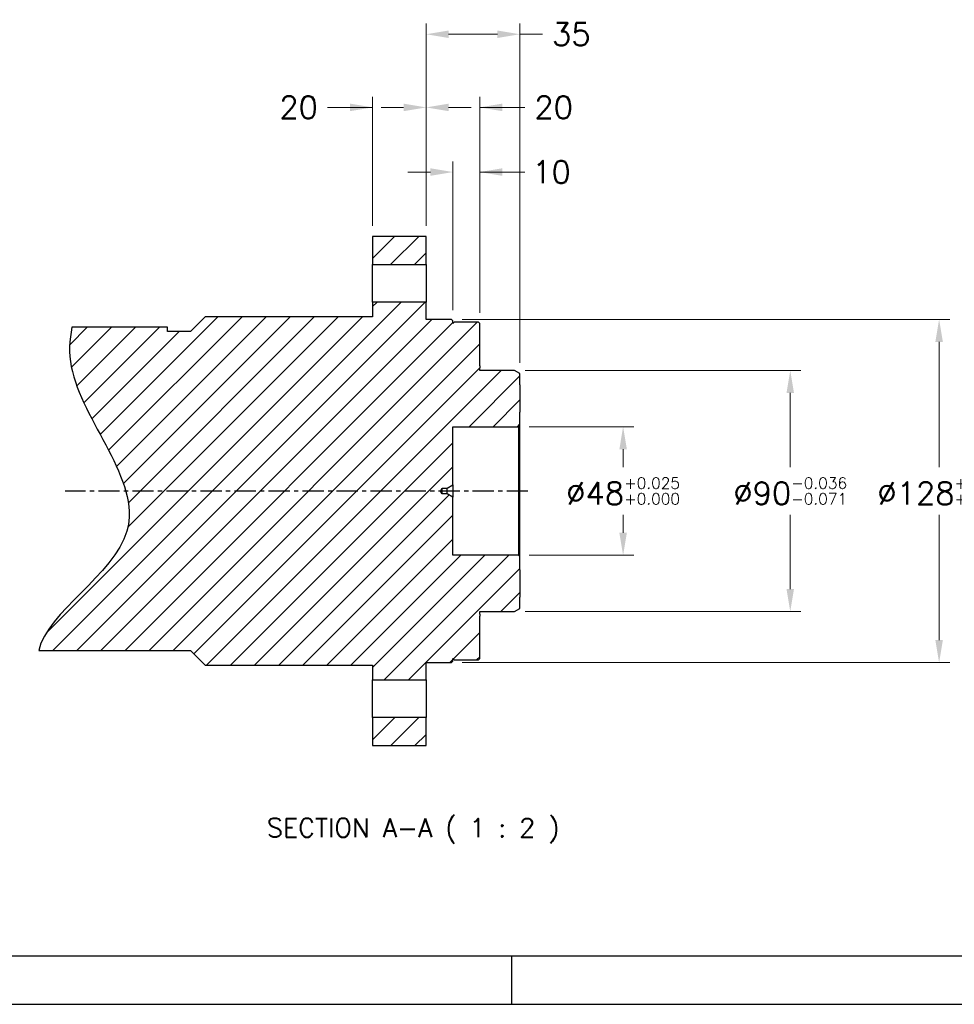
# Model space of a CAD drawing. Extents: x 15486 to 17171, y 5388 to 6587.
# Tile 2 of 22: x 16143 to 16492, y 5399 to 5766. Entities that reach past the tile are written whole.
import ezdxf

# ---------------------------------------------------------------- set-up
doc = ezdxf.new("R2010")
doc.units = 0
doc.header["$LTSCALE"] = 25.4
doc.linetypes.add('CENTER', pattern=[2, 1.25, -0.25, 0.25, -0.25])
doc.layers.get('0').update_dxf_attribs({"linetype": 'CONTINUOUS'})
doc.layers.get('Defpoints').update_dxf_attribs({"linetype": 'CONTINUOUS'})
doc.layers.add('ATA-CENTER', color=133, linetype='CENTER')
doc.layers.add('ATA-HATCH', color=252, linetype='CONTINUOUS')
doc.layers.add('ATA-DIM', color=252, linetype='CONTINUOUS', lineweight=25)
doc.layers.add('ATA-TEXT', color=7, linetype='CONTINUOUS', lineweight=25)
doc.styles.get("Standard").update_dxf_attribs({"font": 'simplex.shx'})
doc.dimstyles.new('ata_A1', dxfattribs={"dimtxt": 4.2, "dimasz": 4.2, "dimexe": 2, "dimexo": 2, "dimgap": 2, "dimtad": 0, "dimtih": 1, "dimtoh": 1, "dimdec": 6, "dimdsep": 46, "dimtxsty": 'Standard', "dimcen": 0, "dimclrd": 252, "dimclre": 252, "dimclrt": 4, "dimadec": 6, "dimazin": 2, "dimtfac": 1, "dimtdec": 6, "dimtofl": 0, "dimtmove": 0, "dimatfit": 3, "dimfxl": 0, "dimtolj": 1, "dimtzin": 0, "dimlwd": 0, "dimlwe": 0, "dimarcsym": 0})

# ---------------------------------------------------------------- blocks, each defined once
blk = doc.blocks.new('*D9334')
at = {"layer": 'ATA-DIM', "color": 252, "lineweight": 0}
for p, q in [((16274.86, 5689.02), (16274.86, 5737.15)), ((16294.86, 5689.02), (16294.86, 5737.15)), ((16274.86, 5733.15), (16258.06, 5733.15)), ((16266.46, 5733.15), (16258.06, 5733.15)), ((16303.26, 5733.15), (16311.66, 5733.15))]:
    blk.add_line(p, q, dxfattribs=at)
at = {"layer": 'ATA-DIM', "color": 252}
for points in [[(16266.46, 5731.75), (16266.46, 5734.55), (16274.86, 5733.15)], [(16303.26, 5734.55), (16303.26, 5731.75), (16294.86, 5733.15)]]:
    blk.add_solid(points, dxfattribs=at)
at = {"layer": 'Defpoints', "color": 0}
for p in [(16294.86, 5733.15), (16274.86, 5685.02), (16294.86, 5685.02)]:
    blk.add_point(p, dxfattribs=at)
at = {"layer": 'ATA-DIM', "color": 4, "insert": (16247.25, 5733.15), "char_height": 8.4, "attachment_point": 5}
blk.add_mtext('20', dxfattribs=at)
blk = doc.blocks.new('*D9339')
at = {"layer": 'ATA-DIM', "color": 252, "lineweight": 0}
for p, q in [((16294.86, 5689.02), (16294.86, 5737.15)), ((16314.86, 5656.52), (16314.86, 5737.15)), ((16286.46, 5733.15), (16278.06, 5733.15)), ((16314.86, 5733.15), (16331.66, 5733.15)), ((16323.26, 5733.15), (16331.66, 5733.15))]:
    blk.add_line(p, q, dxfattribs=at)
at = {"layer": 'ATA-DIM', "color": 252}
for points in [[(16286.46, 5731.75), (16286.46, 5734.55), (16294.86, 5733.15)], [(16323.26, 5734.55), (16323.26, 5731.75), (16314.86, 5733.15)]]:
    blk.add_solid(points, dxfattribs=at)
at = {"layer": 'Defpoints', "color": 0}
for p in [(16294.86, 5733.15), (16294.86, 5685.02), (16314.86, 5652.52)]:
    blk.add_point(p, dxfattribs=at)
at = {"layer": 'ATA-DIM', "color": 4, "insert": (16342.46, 5733.15), "char_height": 8.4, "attachment_point": 5}
blk.add_mtext('20', dxfattribs=at)
blk = doc.blocks.new('*D9335')
at = {"layer": 'ATA-DIM', "color": 252, "lineweight": 0}
for p, q in [((16304.86, 5657.52), (16304.86, 5713.02)), ((16314.86, 5656.52), (16314.86, 5713.02)), ((16296.46, 5709.02), (16288.06, 5709.02)), ((16314.86, 5709.02), (16331.66, 5709.02)), ((16323.26, 5709.02), (16331.66, 5709.02))]:
    blk.add_line(p, q, dxfattribs=at)
at = {"layer": 'ATA-DIM', "color": 252}
for points in [[(16296.46, 5707.62), (16296.46, 5710.42), (16304.86, 5709.02)], [(16323.26, 5710.42), (16323.26, 5707.62), (16314.86, 5709.02)]]:
    blk.add_solid(points, dxfattribs=at)
at = {"layer": 'Defpoints', "color": 0}
for p in [(16304.86, 5709.02), (16304.86, 5653.52), (16314.86, 5652.52)]:
    blk.add_point(p, dxfattribs=at)
at = {"layer": 'ATA-DIM', "color": 4, "insert": (16341.66, 5709.02), "char_height": 8.4, "attachment_point": 5}
blk.add_mtext('10', dxfattribs=at)
blk = doc.blocks.new('*D9331')
at = {"layer": 'ATA-DIM', "color": 252, "lineweight": 0}
for p, q in [((16294.86, 5689.02), (16294.86, 5764.44)), ((16329.86, 5637.87), (16329.86, 5764.44)), ((16321.46, 5760.44), (16303.26, 5760.44)), ((16329.86, 5760.44), (16338.26, 5760.44))]:
    blk.add_line(p, q, dxfattribs=at)
at = {"layer": 'ATA-DIM', "color": 252}
for points in [[(16303.26, 5761.84), (16303.26, 5759.04), (16294.86, 5760.44)], [(16321.46, 5759.04), (16321.46, 5761.84), (16329.86, 5760.44)]]:
    blk.add_solid(points, dxfattribs=at)
at = {"layer": 'Defpoints', "color": 0}
for p in [(16294.86, 5760.44), (16294.86, 5685.02), (16329.86, 5633.87)]:
    blk.add_point(p, dxfattribs=at)
at = {"layer": 'ATA-DIM', "color": 4, "insert": (16349.06, 5760.44), "char_height": 8.4, "attachment_point": 5}
blk.add_mtext('35', dxfattribs=at)
blk = doc.blocks.new('*D9328')
at = {"layer": 'ATA-DIM', "color": 252, "lineweight": 0}
for p, q in [((16333.36, 5614.02), (16372.38, 5614.02)), ((16368.38, 5605.62), (16368.38, 5598.92)), ((16368.38, 5574.42), (16368.38, 5581.12)), ((16333.36, 5566.02), (16372.38, 5566.02))]:
    blk.add_line(p, q, dxfattribs=at)
at = {"layer": 'ATA-DIM', "color": 252}
for points in [[(16369.78, 5605.62), (16366.98, 5605.62), (16368.38, 5614.02)], [(16366.98, 5574.42), (16369.78, 5574.42), (16368.38, 5566.02)]]:
    blk.add_solid(points, dxfattribs=at)
at = {"layer": 'Defpoints', "color": 0}
for p in [(16329.36, 5614.02), (16329.36, 5566.02), (16368.38, 5566.02)]:
    blk.add_point(p, dxfattribs=at)
at = {"layer": 'ATA-DIM', "color": 4, "insert": (16368.38, 5590.02), "char_height": 8.4, "attachment_point": 5}
blk.add_mtext('%%C48{\\H0.5x;\\S+0.025^ +0.000;}', dxfattribs=at)
blk = doc.blocks.new('*D9330')
at = {"layer": 'ATA-DIM', "color": 252, "lineweight": 0}
for p, q in [((16308.36, 5654.02), (16490.31, 5654.02)), ((16486.31, 5645.62), (16486.31, 5598.92)), ((16486.31, 5534.42), (16486.31, 5581.12)), ((16308.36, 5526.02), (16490.31, 5526.02))]:
    blk.add_line(p, q, dxfattribs=at)
at = {"layer": 'ATA-DIM', "color": 252}
for points in [[(16487.71, 5645.62), (16484.91, 5645.62), (16486.31, 5654.02)], [(16484.91, 5534.42), (16487.71, 5534.42), (16486.31, 5526.02)]]:
    blk.add_solid(points, dxfattribs=at)
at = {"layer": 'Defpoints', "color": 0}
for p in [(16304.36, 5654.02), (16304.36, 5526.02), (16486.31, 5526.02)]:
    blk.add_point(p, dxfattribs=at)
at = {"layer": 'ATA-DIM', "color": 4, "insert": (16486.31, 5590.02), "char_height": 8.4, "attachment_point": 5}
blk.add_mtext('%%C128{\\H0.5x;\\S+0.04^ +0.00;}', dxfattribs=at)
blk = doc.blocks.new('*D9329')
at = {"layer": 'ATA-DIM', "color": 252, "lineweight": 0}
for p, q in [((16331.86, 5635.02), (16434.75, 5635.02)), ((16430.75, 5626.62), (16430.75, 5598.92)), ((16430.75, 5553.42), (16430.75, 5581.12)), ((16331.86, 5545.02), (16434.75, 5545.02))]:
    blk.add_line(p, q, dxfattribs=at)
at = {"layer": 'ATA-DIM', "color": 252}
for points in [[(16432.15, 5626.62), (16429.35, 5626.62), (16430.75, 5635.02)], [(16429.35, 5553.42), (16432.15, 5553.42), (16430.75, 5545.02)]]:
    blk.add_solid(points, dxfattribs=at)
at = {"layer": 'Defpoints', "color": 0}
for p in [(16327.86, 5635.02), (16327.86, 5545.02), (16430.75, 5545.02)]:
    blk.add_point(p, dxfattribs=at)
at = {"layer": 'ATA-DIM', "color": 4, "insert": (16430.75, 5590.02), "char_height": 8.4, "attachment_point": 5}
blk.add_mtext('%%C90{\\H0.5x;\\S-0.036^ -0.071;}', dxfattribs=at)
blk = doc.blocks.new('ata-Border-A1-002')
blk.add_line((834, 9), (7, 9))
at = {"color": 253, "ltscale": 0.5}
for p, q in [((420.5, 9), (420.5, 0)), ((0, 0), (841, 0))]:
    blk.add_line(p, q, dxfattribs=at)

msp = doc.modelspace()

# ---------------------------------------------------------------- hatches: boundary and pattern name
at = {"layer": 'ATA-HATCH'}
h = msp.add_hatch(dxfattribs=at)
h.set_pattern_fill('ANSI31', color=256, scale=2)
h.set_pattern_definition([(45, (13918.181, 1802.4497), (-4.490128, 4.490128), [])])
edge = h.paths.add_edge_path()
edge.add_spline(control_points=[(16162.672996, 5651.1469107), (16161.6405002, 5646.3528797), (16160.7591568, 5621.4717593), (16207.9034219, 5575.309047), (16153.3259053, 5544.7617368), (16150.2573385, 5530.5220107)], knot_values=[27.8880420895, 27.8880420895, 27.8880420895, 27.8880420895, 35.7755741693, 68.202521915, 95.9084680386, 95.9084680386, 95.9084680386, 95.9084680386], degree=3, periodic=0)
edge.add_line((16150.2573385, 5530.5220107), (16206.856808, 5530.5220107))
edge.add_line((16206.856808, 5530.5220107), (16212.356808, 5525.0220107))
edge.add_line((16212.356808, 5525.0220107), (16274.856808, 5525.0220107))
edge.add_line((16274.856808, 5525.0220107), (16274.856808, 5519.5220107))
edge.add_line((16274.856808, 5519.5220107), (16294.856808, 5519.5220107))
edge.add_line((16294.856808, 5519.5220107), (16294.856808, 5526.0220107))
edge.add_line((16294.856808, 5526.0220107), (16304.356808, 5526.0220107))
edge.add_line((16304.356808, 5526.0220107), (16304.856808, 5526.5220107))
edge.add_line((16304.856808, 5526.5220107), (16304.856808, 5527.5220107))
edge.add_line((16304.856808, 5527.5220107), (16305.356808, 5527.0220107))
edge.add_line((16305.356808, 5527.0220107), (16314.356808, 5527.0220107))
edge.add_line((16314.356808, 5527.0220107), (16314.856808, 5527.5220107))
edge.add_line((16314.856808, 5527.5220107), (16314.856808, 5543.2720107))
edge.add_line((16314.856808, 5543.2720107), (16314.856808, 5544.0216317))
edge.add_line((16314.856808, 5544.0216317), (16314.856808, 5544.8220107))
edge.add_line((16314.856808, 5544.8220107), (16314.856808, 5545.0220107))
edge.add_line((16314.856808, 5545.0220107), (16327.856808, 5545.0220107))
edge.add_line((16327.856808, 5545.0220107), (16329.856808, 5546.1767112))
edge.add_line((16329.856808, 5546.1767112), (16329.856808, 5550.4690107))
edge.add_line((16329.856808, 5550.4690107), (16329.856808, 5560.5750107))
edge.add_line((16329.856808, 5560.5750107), (16329.856808, 5565.5220107))
edge.add_line((16329.856808, 5565.5220107), (16329.356808, 5566.0220107))
edge.add_line((16329.356808, 5566.0220107), (16304.856808, 5566.0220107))
edge.add_line((16304.856808, 5566.0220107), (16304.856808, 5587.7720107))
edge.add_line((16304.856808, 5587.7720107), (16302.6917445, 5589.0220107))
edge.add_line((16302.6917445, 5589.0220107), (16300.856808, 5589.0220107))
edge.add_line((16300.856808, 5589.0220107), (16300.2559474, 5590.0220107))
edge.add_line((16300.2559474, 5590.0220107), (16300.856808, 5591.0220107))
edge.add_line((16300.856808, 5591.0220107), (16302.6917445, 5591.0220107))
edge.add_line((16302.6917445, 5591.0220107), (16304.856808, 5592.2720107))
edge.add_line((16304.856808, 5592.2720107), (16304.856808, 5614.0220107))
edge.add_line((16304.856808, 5614.0220107), (16329.356808, 5614.0220107))
edge.add_line((16329.356808, 5614.0220107), (16329.856808, 5614.5220107))
edge.add_line((16329.856808, 5614.5220107), (16329.856808, 5619.4690107))
edge.add_line((16329.856808, 5619.4690107), (16329.856808, 5629.5750107))
edge.add_line((16329.856808, 5629.5750107), (16329.856808, 5633.8673101))
edge.add_line((16329.856808, 5633.8673101), (16327.856808, 5635.0220107))
edge.add_line((16327.856808, 5635.0220107), (16314.856808, 5635.0220107))
edge.add_line((16314.856808, 5635.0220107), (16314.856808, 5635.2220107))
edge.add_line((16314.856808, 5635.2220107), (16314.856808, 5636.0223896))
edge.add_line((16314.856808, 5636.0223896), (16314.856808, 5636.7720107))
edge.add_line((16314.856808, 5636.7720107), (16314.856808, 5652.5220107))
edge.add_line((16314.856808, 5652.5220107), (16314.356808, 5653.0220107))
edge.add_line((16314.356808, 5653.0220107), (16305.356808, 5653.0220107))
edge.add_line((16305.356808, 5653.0220107), (16304.856808, 5652.5220107))
edge.add_line((16304.856808, 5652.5220107), (16304.856808, 5653.5220107))
edge.add_line((16304.856808, 5653.5220107), (16304.356808, 5654.0220107))
edge.add_line((16304.356808, 5654.0220107), (16294.856808, 5654.0220107))
edge.add_line((16294.856808, 5654.0220107), (16294.856808, 5660.5220107))
edge.add_line((16294.856808, 5660.5220107), (16274.856808, 5660.5220107))
edge.add_line((16274.856808, 5660.5220107), (16274.856808, 5655.0220107))
edge.add_line((16274.856808, 5655.0220107), (16212.356808, 5655.0220107))
edge.add_line((16212.356808, 5655.0220107), (16206.856808, 5649.5220107))
edge.add_line((16206.856808, 5649.5220107), (16198.3768394, 5649.5220107))
edge.add_line((16198.3768394, 5649.5220107), (16198.3768394, 5651.1469107))
edge.add_line((16198.3768394, 5651.1469107), (16162.672996, 5651.1469107))
h.paths.add_polyline_path([(16294.856808, 5674.5220107), (16294.856808, 5685.0220107), (16274.856808, 5685.0220107), (16274.856808, 5674.5220107)])
h.paths.add_polyline_path([(16274.856808, 5505.5220107), (16274.856808, 5495.0220107), (16294.856808, 5495.0220107), (16294.856808, 5505.5220107)])

# ---------------------------------------------------------------- linework, layer by layer
for p, q in [((16274.856808, 5685.0220107), (16274.856808, 5674.5220107)), ((16294.856808, 5685.0220107), (16274.856808, 5685.0220107)), ((16294.856808, 5674.5220107), (16294.856808, 5685.0220107)), ((16274.856808, 5660.5220107), (16274.856808, 5674.5220107)), ((16274.856808, 5674.5220107), (16294.856808, 5674.5220107)), ((16294.856808, 5674.5220107), (16294.856808, 5660.5220107)), ((16274.856808, 5660.5220107), (16274.856808, 5655.0220107)), ((16294.856808, 5660.5220107), (16274.856808, 5660.5220107)), ((16294.856808, 5654.0220107), (16294.856808, 5660.5220107)), ((16212.356808, 5655.0220107), (16206.856808, 5649.5220107)), ((16274.856808, 5655.0220107), (16212.356808, 5655.0220107)), ((16304.356808, 5654.0220107), (16294.856808, 5654.0220107)), ((16304.856808, 5653.5220107), (16304.356808, 5654.0220107)), ((16198.3768394, 5651.1469107), (16162.672996, 5651.1469107)), ((16198.3768394, 5649.5220107), (16198.3768394, 5651.1469107)), ((16304.856808, 5652.5220107), (16304.856808, 5653.5220107)), ((16305.356808, 5653.0220107), (16304.856808, 5652.5220107)), ((16314.356808, 5653.0220107), (16305.356808, 5653.0220107)), ((16314.856808, 5652.5220107), (16314.356808, 5653.0220107)), ((16314.856808, 5636.7720107), (16314.856808, 5652.5220107)), ((16206.856808, 5649.5220107), (16198.3768394, 5649.5220107)), ((16314.856808, 5636.7720107), (16314.856808, 5636.0223896)), ((16314.856808, 5635.2220107), (16314.856808, 5636.0223896)), ((16314.856808, 5635.0220107), (16314.856808, 5635.2220107)), ((16327.856808, 5635.0220107), (16314.856808, 5635.0220107)), ((16329.856808, 5633.8673101), (16327.856808, 5635.0220107)), ((16329.856808, 5629.5750107), (16329.856808, 5633.8673101)), ((16329.856808, 5629.5750107), (16329.856808, 5619.4690107)), ((16329.856808, 5614.5220107), (16329.856808, 5619.4690107)), ((16304.856808, 5614.0220107), (16329.356808, 5614.0220107)), ((16304.856808, 5592.2720107), (16304.856808, 5614.0220107)), ((16329.356808, 5614.0220107), (16329.856808, 5614.5220107)), ((16329.356808, 5614.0220107), (16329.356808, 5566.0220107)), ((16329.856808, 5565.5220107), (16329.856808, 5614.5220107)), ((16302.6917445, 5591.0220107), (16304.856808, 5592.2720107)), ((16304.856808, 5592.2720107), (16304.856808, 5587.7720107)), ((16300.2559474, 5590.0220107), (16300.856808, 5591.0220107)), ((16300.856808, 5589.0220107), (16300.2559474, 5590.0220107)), ((16300.856808, 5589.0220107), (16300.856808, 5591.0220107)), ((16300.856808, 5591.0220107), (16302.6917445, 5591.0220107)), ((16302.6917445, 5589.0220107), (16300.856808, 5589.0220107)), ((16302.6917445, 5589.0220107), (16302.6917445, 5591.0220107)), ((16304.856808, 5587.7720107), (16302.6917445, 5589.0220107)), ((16304.856808, 5566.0220107), (16304.856808, 5587.7720107)), ((16329.356808, 5566.0220107), (16304.856808, 5566.0220107)), ((16329.856808, 5565.5220107), (16329.356808, 5566.0220107)), ((16329.856808, 5560.5750107), (16329.856808, 5565.5220107)), ((16329.856808, 5560.5750107), (16329.856808, 5550.4690107)), ((16329.856808, 5546.1767112), (16329.856808, 5550.4690107)), ((16314.856808, 5544.8220107), (16314.856808, 5545.0220107)), ((16314.856808, 5545.0220107), (16327.856808, 5545.0220107)), ((16314.856808, 5544.0216317), (16314.856808, 5544.8220107)), ((16314.856808, 5544.0216317), (16314.856808, 5543.2720107)), ((16327.856808, 5545.0220107), (16329.856808, 5546.1767112)), ((16314.856808, 5527.5220107), (16314.856808, 5543.2720107)), ((16150.2573385, 5530.5220107), (16206.856808, 5530.5220107)), ((16206.856808, 5530.5220107), (16212.356808, 5525.0220107)), ((16294.856808, 5526.0220107), (16304.356808, 5526.0220107)), ((16294.856808, 5519.5220107), (16294.856808, 5526.0220107)), ((16304.356808, 5526.0220107), (16304.856808, 5526.5220107)), ((16304.856808, 5527.5220107), (16305.356808, 5527.0220107)), ((16304.856808, 5526.5220107), (16304.856808, 5527.5220107)), ((16305.356808, 5527.0220107), (16314.356808, 5527.0220107)), ((16314.356808, 5527.0220107), (16314.856808, 5527.5220107)), ((16212.356808, 5525.0220107), (16274.856808, 5525.0220107)), ((16274.856808, 5525.0220107), (16274.856808, 5519.5220107)), ((16274.856808, 5505.5220107), (16274.856808, 5519.5220107)), ((16274.856808, 5519.5220107), (16294.856808, 5519.5220107)), ((16294.856808, 5519.5220107), (16294.856808, 5505.5220107)), ((16274.856808, 5505.5220107), (16274.856808, 5495.0220107)), ((16294.856808, 5505.5220107), (16274.856808, 5505.5220107)), ((16294.856808, 5495.0220107), (16294.856808, 5505.5220107)), ((16274.856808, 5495.0220107), (16294.856808, 5495.0220107))]:
    msp.add_line(p, q)
msp.add_open_spline([(16162.672996, 5651.1469107), (16161.6405002, 5646.3528797), (16160.7591568, 5621.4717593), (16207.9034219, 5575.309047), (16153.3259053, 5544.7617368), (16150.2573385, 5530.5220107)], degree=3, knots=[27.8880420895, 27.8880420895, 27.8880420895, 27.8880420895, 35.7755741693, 68.202521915, 95.9084680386, 95.9084680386, 95.9084680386, 95.9084680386])
at = {"layer": 'ATA-CENTER', "ltscale": 0.25}
msp.add_line((16332.856808, 5590.0220107), (16160.0898522, 5590.0220107), dxfattribs=at)

# ---------------------------------------------------------------- block references
at = {"xscale": 2, "yscale": 2, "zscale": 2}
msp.add_blockref('ata-Border-A1-002', (15485.7691648, 5398.5017269), dxfattribs=at)

# ---------------------------------------------------------------- texts
at = {"layer": 'ATA-TEXT', "color": 7, "insert": (16235.3905713, 5458.5255668), "char_height": 6.999999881, "attachment_point": 7}
msp.add_mtext('SECTION A-A ( 1 : 2 )', dxfattribs=at)

# ---------------------------------------------------------------- dimensions: what is measured, and where the dimension line sits
at = {"layer": 'ATA-DIM'}
for base, p1, p2, picture, middle in [((16294.856808, 5760.4354946), (16329.856808, 5633.8673101), (16294.856808, 5685.0220107), '*D9331', (16349.060808, 5760.4354946)), ((16294.856808, 5733.1537131), (16274.856808, 5685.0220107), (16294.856808, 5685.0220107), '*D9334', (16247.252808, 5733.1537131)), ((16294.856808, 5733.1537131), (16314.856808, 5652.5220107), (16294.856808, 5685.0220107), '*D9339', (16342.460808, 5733.1537131)), ((16304.856808, 5709.0220127), (16314.856808, 5652.5220107), (16304.856808, 5653.5220107), '*D9335', (16341.662808, 5709.0220127))]:
    dim = msp.add_linear_dim(base=base, p1=p1, p2=p2, dimstyle='ata_A1', override={"dimscale": 2, "dimtp": 0.1, "dimtm": 0.1, "dimtfac": 0.71, "dimtdec": 2, "dimtolj": 0, "dimtzin": 8}, dxfattribs=at)
    dim.commit()
    dim.dimension.update_dxf_attribs({"geometry": picture, "text_midpoint": middle, "dimtype": 160})
for base, p1, p2, text, picture, middle in [((16486.3126077, 5526.0220107), (16304.356808, 5654.0220107), (16304.356808, 5526.0220107), '%%C<>{\\H0.5x;\\S+0.04^ +0.00;}', '*D9330', (16486.3126077, 5590.0220107)), ((16430.7476667, 5545.0220107), (16327.856808, 5635.0220107), (16327.856808, 5545.0220107), '%%C<>{\\H0.5x;\\S-0.036^ -0.071;}', '*D9329', (16430.7476667, 5590.0220107)), ((16368.3777652, 5566.0220107), (16329.356808, 5614.0220107), (16329.356808, 5566.0220107), '%%C<>{\\H0.5x;\\S+0.025^ +0.000;}', '*D9328', (16368.3777652, 5590.0220107))]:
    dim = msp.add_linear_dim(base=base, p1=p1, p2=p2, angle=90, text=text, dimstyle='ata_A1', override={"dimscale": 2, "dimtp": 0.1, "dimtm": 0.1, "dimtfac": 0.71, "dimtdec": 2, "dimtolj": 0, "dimtzin": 8}, dxfattribs=at)
    dim.commit()
    dim.dimension.update_dxf_attribs({"geometry": picture, "text_midpoint": middle, "dimtype": 160})

doc.saveas('drawing.dxf')
